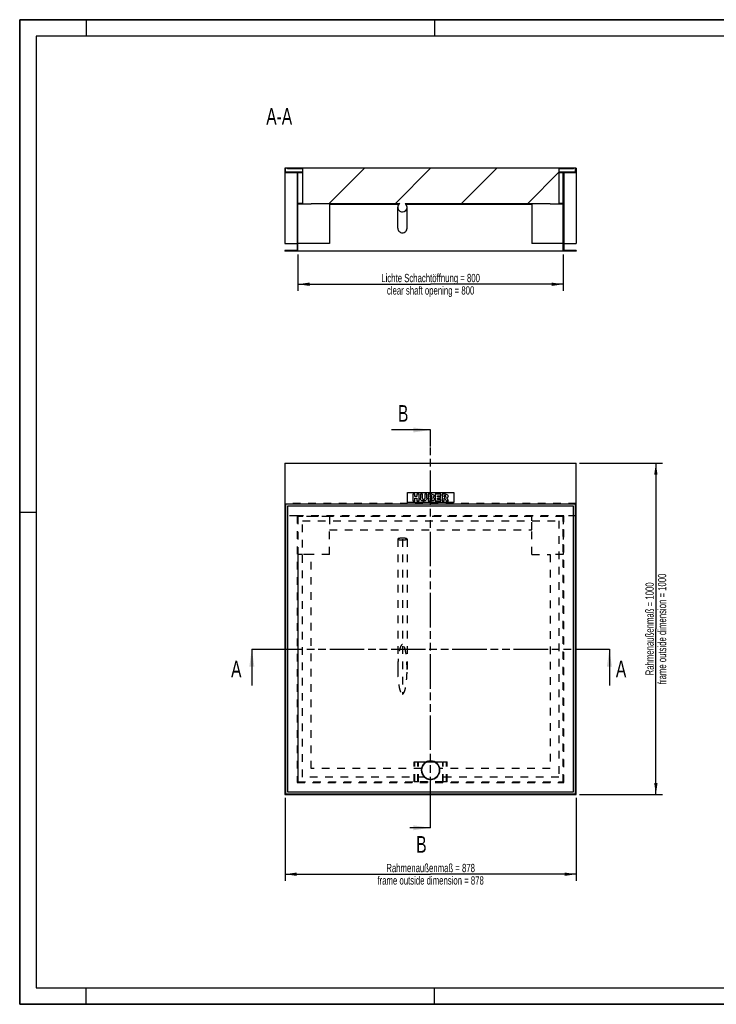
# Model space of a CAD drawing. Header units: millimetres. Extents: x 0 to 4200, y 0 to 2970.
# Tile 1 of 2: x 0 to 2100, y 0 to 2970. Entities that reach past the tile are written whole.
import ezdxf

# ---------------------------------------------------------------- set-up
doc = ezdxf.new("R2010")
doc.units = ezdxf.units.MM
doc.header["$LTSCALE"] = 231
doc.linetypes.add('HIDDEN', pattern=[0.2, 0.1, -0.1])
doc.linetypes.add('PHANTOM', pattern=[0.8, 0.45, -0.05, 0.1, -0.05, 0.1, -0.05])
doc.layers.get('0').update_dxf_attribs({"linetype": 'CONTINUOUS'})
for name, color, linetype in [('_2D-BEM', 7, 'CONTINUOUS'), ('_ACHSEN', 7, 'CONTINUOUS'), ('_KURVEN', 7, 'CONTINUOUS'), ('_ZEICHNUNGSELEM', 7, 'CONTINUOUS'), ('DEFAULT_2', 8, 'HIDDEN'), ('HATCHING_BL0', 7, 'CONTINUOUS'), ('HATCHING_BL1', 7, 'CONTINUOUS')]:
    doc.layers.add(name, color=color, linetype=linetype)
doc.styles.get("Standard").update_dxf_attribs({"font": 'txt', "width": 0.7})
doc.dimstyles.new('DIMSTYLE_1', dxfattribs={"dimtxt": 25, "dimasz": 35, "dimexe": 2, "dimexo": 1, "dimtad": 1, "dimdec": 1, "dimtxsty": 'Standard', "dimblk": '_FILLED', "dimblk1": '_FILLED', "dimblk2": '_FILLED', "dimcen": 0.09, "dimadec": 1, "dimazin": 2, "dimtp": 0.8, "dimtm": 0.8, "dimtfac": 1, "dimtdec": 1, "dimtofl": 0, "dimtmove": 0, "dimatfit": 3, "dimldrblk": '_FILLED', "dimfxl": 1, "dimtolj": 1, "dimarcsym": 0})
doc.dimstyles.get("Standard").update_dxf_attribs({"dimtxt": 25, "dimasz": 35, "dimexe": 2, "dimexo": 1, "dimtad": 1, "dimdec": 1, "dimtxsty": 'Standard', "dimblk": '_FILLED', "dimblk1": '_FILLED', "dimblk2": '_FILLED', "dimcen": 0.09, "dimadec": 1, "dimazin": 2, "dimtol": 1, "dimtp": 0.1, "dimtm": 0.1, "dimtfac": 1, "dimtdec": 1, "dimtofl": 0, "dimtmove": 0, "dimatfit": 3, "dimldrblk": '_FILLED', "dimfxl": 1, "dimtolj": 1, "dimarcsym": 0})

# ---------------------------------------------------------------- blocks, each defined once
blk = doc.blocks.new('_FILLED')
at = {"color": 0, "linetype": 'ByBlock'}
blk.add_solid([(0, 0), (-1, 0.143), (-1, -0.143)], dxfattribs=at)
blk = doc.blocks.new('*D2')
at = {"layer": '_2D-BEM', "color": 2, "linetype": 'Continuous', "transparency": 16777216}
for p, q in [((838.8, 2262), (838.8, 2152)), ((1638.8, 2262), (1638.8, 2152)), ((838.8, 2172), (1238.8, 2172)), ((1638.8, 2172), (1238.8, 2172))]:
    blk.add_line(p, q, dxfattribs=at)
at = {"layer": '_2D-BEM', "color": 2, "linetype": 'Continuous', "transparency": 16777216, "xscale": 35, "yscale": 35, "zscale": 35, "rotation": 180}
blk.add_blockref('_FILLED', (838.8, 2172), dxfattribs=at)
at = {"layer": '_2D-BEM', "color": 2, "linetype": 'Continuous', "transparency": 16777216, "xscale": 35, "yscale": 35, "zscale": 35}
blk.add_blockref('_FILLED', (1638.8, 2172), dxfattribs=at)
at = {"layer": '_2D-BEM', "color": 2, "linetype": 'Continuous', "transparency": 16777216, "insert": (1238.8, 2203.3), "char_height": 25, "width": 702.143, "attachment_point": 2, "line_spacing_factor": 0.9}
blk.add_mtext('Lichte Schachtöffnung = 800\\Pclear shaft opening = 800', dxfattribs=at)
blk = doc.blocks.new('*D6')
at = {"layer": '_2D-BEM', "color": 2, "linetype": 'Continuous', "transparency": 16777216}
for p, q in [((1687.8, 1632.4), (1937.8, 1632.4)), ((1917.8, 1632.4), (1917.8, 1132.4)), ((1917.8, 632.4), (1917.8, 1132.4)), ((1687.8, 632.4), (1937.8, 632.4))]:
    blk.add_line(p, q, dxfattribs=at)
at = {"layer": '_2D-BEM', "color": 2, "linetype": 'Continuous', "transparency": 16777216, "xscale": 35, "yscale": 35, "zscale": 35}
for p, rotation in [((1917.8, 1632.4), 90), ((1917.8, 632.4), 270)]:
    blk.add_blockref('_FILLED', p, dxfattribs=dict(at, rotation=rotation))
at = {"layer": '_2D-BEM', "color": 2, "linetype": 'Continuous', "transparency": 16777216, "insert": (1886.5, 1132.4), "char_height": 25, "width": 798.214, "attachment_point": 2, "rotation": 90, "line_spacing_factor": 0.9}
blk.add_mtext('Rahmenaußenmaß = 1000\\Pframe outside dimension = 1000', dxfattribs=at)
blk = doc.blocks.new('*D7')
at = {"layer": '_2D-BEM', "color": 2, "linetype": 'Continuous', "transparency": 16777216}
for p, q in [((799.8, 622.4), (799.8, 372.4)), ((1677.8, 622.4), (1677.8, 372.4)), ((799.8, 392.4), (1238.8, 392.4)), ((1677.8, 392.4), (1238.8, 392.4))]:
    blk.add_line(p, q, dxfattribs=at)
at = {"layer": '_2D-BEM', "color": 2, "linetype": 'Continuous', "transparency": 16777216, "xscale": 35, "yscale": 35, "zscale": 35, "rotation": 180}
blk.add_blockref('_FILLED', (799.8, 392.4), dxfattribs=at)
at = {"layer": '_2D-BEM', "color": 2, "linetype": 'Continuous', "transparency": 16777216, "xscale": 35, "yscale": 35, "zscale": 35}
blk.add_blockref('_FILLED', (1677.8, 392.4), dxfattribs=at)
at = {"layer": '_2D-BEM', "color": 2, "linetype": 'Continuous', "transparency": 16777216, "insert": (1238.8, 423.7), "char_height": 25, "width": 776.786, "attachment_point": 2, "line_spacing_factor": 0.9}
blk.add_mtext('Rahmenaußenmaß = 878\\Pframe outside dimension = 878', dxfattribs=at)
blk = doc.blocks.new('XSEC_FILLED')
at = {"color": 0, "linetype": 'ByBlock'}
blk.add_solid([(0, 0), (-1, 0.143), (-1, -0.143)], dxfattribs=at)
blk = doc.blocks.new('HATCHING_BL0', base_point=(1238.8, 1016.3))
at = {"layer": 'HATCHING_BL0', "color": 7, "linetype": 'PHANTOM'}
for p, q in [((699.8, 1071.4), (749.8, 1071.4)), ((749.8, 1071.4), (1727.8, 1071.4)), ((1727.8, 1071.4), (1777.8, 1071.4))]:
    blk.add_line(p, q, dxfattribs=at)
at = {"layer": 'HATCHING_BL0', "color": 7, "linetype": 'Continuous', "char_height": 50, "width": 64.286, "attachment_point": 1, "line_spacing_factor": 0.9}
for insert in [(637.3, 1036.2), (1797.4, 1036.7)]:
    blk.add_mtext('A', dxfattribs=dict(at, insert=insert))
at = {"layer": 'HATCHING_BL0', "color": 7, "linetype": 'Continuous'}
for points in [[(699.8, 1071.4), (699.8, 961.2)], [(1777.8, 1071.4), (1777.8, 961.7)]]:
    blk.add_leader(points, dimstyle='Standard', override={"dimasz": 52.5, "dimtad": 0, "dimldrblk": 'XSEC_FILLED'}, dxfattribs=at)
blk = doc.blocks.new('HATCHING_BL1', base_point=(1179.8, 1132.4))
at = {"layer": 'HATCHING_BL1', "color": 7, "linetype": 'PHANTOM'}
for p, q in [((1238.8, 1682.4), (1238.8, 1732.4)), ((1238.8, 582.4), (1238.8, 1682.4)), ((1238.8, 532.4), (1238.8, 582.4))]:
    blk.add_line(p, q, dxfattribs=at)
at = {"layer": 'HATCHING_BL1', "color": 7, "linetype": 'Continuous', "char_height": 50, "width": 58.929, "attachment_point": 1, "line_spacing_factor": 0.9}
for insert in [(1140.4, 1807.4), (1195.4, 507.4)]:
    blk.add_mtext('B', dxfattribs=dict(at, insert=insert))
at = {"layer": 'HATCHING_BL1', "color": 7, "linetype": 'Continuous'}
for points in [[(1238.8, 1732.4), (1120.8, 1732.4)], [(1238.8, 532.4), (1175.7, 532.4)]]:
    blk.add_leader(points, dimstyle='Standard', override={"dimasz": 52.5, "dimtad": 0, "dimldrblk": 'XSEC_FILLED'}, dxfattribs=at)

msp = doc.modelspace()

# ---------------------------------------------------------------- hatches: boundary and pattern name
at = {"linetype": 'Continuous'}
h = msp.add_hatch(dxfattribs=at)
h.set_pattern_fill('ANSI31', color=2, style=0, pattern_type=2)
h.set_pattern_definition([(45, (1238.77, 2522.03), (-99.7, 99.7), [])])
edge = h.paths.add_edge_path()
edge.add_line((1677.77, 2508.03), (1640.77, 2508.03))
edge.add_line((1640.77, 2508.03), (1640.77, 2274.03))
edge.add_line((1677.77, 2274.03), (1640.77, 2274.03))
edge.add_line((1677.77, 2274.03), (1677.77, 2272.03))
edge.add_line((1677.77, 2272.03), (1638.77, 2272.03))
edge.add_line((1638.77, 2272.03), (1638.77, 2414.03))
edge.add_line((1638.77, 2414.03), (1598.77, 2414.03))
edge.add_line((1598.77, 2414.03), (1598.77, 2416.03))
edge.add_line((1161.84, 2416.03), (1598.77, 2416.03))
edge.add_spline(control_points=[(1153.77, 2390.13), (1154.06, 2390.13), (1154.63, 2390.15), (1155.47, 2390.23), (1156.32, 2390.36), (1157.15, 2390.54), (1157.97, 2390.78), (1158.78, 2391.06), (1159.57, 2391.4), (1160.34, 2391.78), (1161.08, 2392.22), (1161.8, 2392.69), (1162.49, 2393.22), (1163.14, 2393.78), (1163.77, 2394.39), (1164.35, 2395.03), (1164.9, 2395.71), (1165.4, 2396.43), (1165.86, 2397.18), (1166.28, 2397.95), (1166.64, 2398.75), (1166.96, 2399.57), (1167.23, 2400.42), (1167.45, 2401.27), (1167.61, 2402.14), (1167.72, 2403.02), (1167.78, 2403.91), (1167.78, 2404.8), (1167.73, 2405.68), (1167.62, 2406.56), (1167.46, 2407.43), (1167.25, 2408.29), (1166.98, 2409.14), (1166.67, 2409.96), (1166.3, 2410.76), (1165.89, 2411.54), (1165.44, 2412.29), (1164.93, 2413), (1164.39, 2413.69), (1163.81, 2414.34), (1163.19, 2414.95), (1162.54, 2415.51), (1162.08, 2415.86), (1161.84, 2416.03)], knot_values=[0, 0, 0, 0, 0.0243902, 0.0487805, 0.0731707, 0.097561, 0.1219512, 0.1463415, 0.1707317, 0.195122, 0.2195122, 0.2439024, 0.2682927, 0.2926829, 0.3170732, 0.3414634, 0.3658537, 0.3902439, 0.4146341, 0.4390244, 0.4634146, 0.4878049, 0.5121951, 0.5365854, 0.5609756, 0.5853659, 0.6097561, 0.6341463, 0.6585366, 0.6829268, 0.7073171, 0.7317073, 0.7560976, 0.7804878, 0.804878, 0.8292683, 0.8536585, 0.8780488, 0.902439, 0.9268293, 0.9512195, 0.9756098, 1, 1, 1, 1], degree=3, periodic=0)
edge.add_spline(control_points=[(1145.7, 2416.03), (1145.47, 2415.86), (1145.01, 2415.51), (1144.36, 2414.95), (1143.74, 2414.34), (1143.16, 2413.69), (1142.61, 2413), (1142.11, 2412.29), (1141.65, 2411.54), (1141.24, 2410.76), (1140.88, 2409.96), (1140.57, 2409.14), (1140.3, 2408.29), (1140.09, 2407.43), (1139.93, 2406.56), (1139.82, 2405.68), (1139.77, 2404.8), (1139.77, 2403.91), (1139.83, 2403.02), (1139.94, 2402.14), (1140.1, 2401.27), (1140.32, 2400.42), (1140.59, 2399.57), (1140.9, 2398.75), (1141.27, 2397.95), (1141.69, 2397.18), (1142.15, 2396.43), (1142.65, 2395.71), (1143.2, 2395.03), (1143.78, 2394.39), (1144.41, 2393.78), (1145.06, 2393.22), (1145.75, 2392.69), (1146.47, 2392.22), (1147.21, 2391.78), (1147.98, 2391.4), (1148.77, 2391.06), (1149.58, 2390.78), (1150.4, 2390.54), (1151.23, 2390.36), (1152.07, 2390.23), (1152.92, 2390.15), (1153.49, 2390.13), (1153.77, 2390.13)], knot_values=[0, 0, 0, 0, 0.0243902, 0.0487805, 0.0731707, 0.097561, 0.1219512, 0.1463415, 0.1707317, 0.195122, 0.2195122, 0.2439024, 0.2682927, 0.2926829, 0.3170732, 0.3414634, 0.3658537, 0.3902439, 0.4146341, 0.4390244, 0.4634146, 0.4878049, 0.5121951, 0.5365854, 0.5609756, 0.5853659, 0.6097561, 0.6341463, 0.6585366, 0.6829268, 0.7073171, 0.7317073, 0.7560976, 0.7804878, 0.804878, 0.8292683, 0.8536585, 0.8780488, 0.902439, 0.9268293, 0.9512195, 0.9756098, 1, 1, 1, 1], degree=3, periodic=0)
edge.add_line((878.77, 2416.03), (1145.7, 2416.03))
edge.add_line((878.77, 2414.03), (878.77, 2416.03))
edge.add_line((878.77, 2414.03), (838.77, 2414.03))
edge.add_line((838.77, 2272.03), (838.77, 2414.03))
edge.add_line((838.77, 2272.03), (799.77, 2272.03))
edge.add_line((799.77, 2274.03), (799.77, 2272.03))
edge.add_line((836.77, 2274.03), (799.77, 2274.03))
edge.add_line((836.77, 2508.03), (836.77, 2274.03))
edge.add_line((836.77, 2508.03), (799.77, 2508.03))
edge.add_line((799.77, 2522.03), (799.77, 2508.03))
edge.add_line((801.77, 2522.03), (799.77, 2522.03))
edge.add_line((801.77, 2510.03), (801.77, 2522.03))
edge.add_line((838.77, 2510.03), (801.77, 2510.03))
edge.add_line((838.77, 2416.03), (838.77, 2510.03))
edge.add_line((852.27, 2416.03), (838.77, 2416.03))
edge.add_line((852.27, 2520.03), (852.27, 2416.03))
edge.add_line((852.27, 2520.03), (807.77, 2520.03))
edge.add_line((807.77, 2520.03), (807.77, 2522.03))
edge.add_line((1669.77, 2522.03), (807.77, 2522.03))
edge.add_line((1669.77, 2520.03), (1669.77, 2522.03))
edge.add_line((1669.77, 2520.03), (1625.27, 2520.03))
edge.add_line((1625.27, 2520.03), (1625.27, 2416.03))
edge.add_line((1638.77, 2416.03), (1625.27, 2416.03))
edge.add_line((1638.77, 2416.03), (1638.77, 2510.03))
edge.add_line((1675.77, 2510.03), (1638.77, 2510.03))
edge.add_line((1675.77, 2510.03), (1675.77, 2522.03))
edge.add_line((1677.77, 2522.03), (1675.77, 2522.03))
edge.add_line((1677.77, 2522.03), (1677.77, 2508.03))

# ---------------------------------------------------------------- linework, layer by layer
at = {"color": 7, "linetype": 'Continuous'}
for p, q in [((0, 2970), (4200, 2970)), ((0, 0), (0, 2970)), ((801.77, 2522.03), (799.77, 2522.03)), ((799.77, 2522.03), (799.77, 2508.03)), ((836.77, 2508.03), (799.77, 2508.03)), ((799.77, 2508.03), (799.77, 2295.03)), ((807.77, 2522.03), (801.77, 2522.03)), ((801.77, 2510.03), (801.77, 2522.03)), ((838.77, 2510.03), (801.77, 2510.03)), ((1669.77, 2522.03), (807.77, 2522.03)), ((807.77, 2520.03), (807.77, 2522.03)), ((852.27, 2520.03), (807.77, 2520.03)), ((836.77, 2508.03), (836.77, 2274.03)), ((852.27, 2510.03), (838.77, 2510.03)), ((838.77, 2416.03), (838.77, 2510.03)), ((852.27, 2508.03), (838.77, 2508.03)), ((852.27, 2520.03), (852.27, 2416.03)), ((1625.27, 2520.03), (1625.27, 2416.03)), ((1669.77, 2520.03), (1625.27, 2520.03)), ((1638.77, 2510.03), (1625.27, 2510.03)), ((1638.77, 2508.03), (1625.27, 2508.03)), ((1675.77, 2510.03), (1638.77, 2510.03)), ((1638.77, 2416.03), (1638.77, 2510.03)), ((1677.77, 2508.03), (1640.77, 2508.03)), ((1640.77, 2508.03), (1640.77, 2274.03)), ((1675.77, 2522.03), (1669.77, 2522.03)), ((1669.77, 2520.03), (1669.77, 2522.03)), ((1677.77, 2522.03), (1675.77, 2522.03)), ((1675.77, 2510.03), (1675.77, 2522.03)), ((1677.77, 2522.03), (1677.77, 2508.03)), ((1677.77, 2508.03), (1677.77, 2295.03)), ((852.27, 2416.03), (838.77, 2416.03)), ((838.77, 2272.03), (838.77, 2414.03)), ((878.77, 2414.03), (838.77, 2414.03)), ((878.77, 2414.03), (878.77, 2416.03)), ((878.77, 2416.03), (1145.7, 2416.03)), ((933.77, 2416.03), (933.77, 2295.03)), ((933.77, 2414.03), (1143.48, 2414.03)), ((1161.84, 2416.03), (1598.77, 2416.03)), ((1164.07, 2414.03), (1543.77, 2414.03)), ((1543.77, 2416.03), (1543.77, 2295.03)), ((1598.77, 2414.03), (1598.77, 2416.03)), ((1638.77, 2414.03), (1598.77, 2414.03)), ((1638.77, 2416.03), (1625.27, 2416.03)), ((1638.77, 2272.03), (1638.77, 2414.03)), ((1139.77, 2341.03), (1139.77, 2404.39)), ((1167.77, 2341.03), (1167.77, 2404.39)), ((799.77, 2295.03), (836.77, 2295.03)), ((933.77, 2295.03), (838.77, 2295.03)), ((1638.77, 2295.03), (1543.77, 2295.03)), ((1640.77, 2295.03), (1677.77, 2295.03)), ((836.77, 2274.03), (799.77, 2274.03)), ((799.77, 2274.03), (799.77, 2272.03)), ((838.77, 2272.03), (799.77, 2272.03)), ((1638.77, 2272.03), (838.77, 2272.03)), ((1677.77, 2272.03), (1638.77, 2272.03)), ((1677.77, 2274.03), (1640.77, 2274.03)), ((1677.77, 2274.03), (1677.77, 2272.03)), ((799.77, 1632.42), (1677.77, 1632.42)), ((799.77, 1632.42), (799.77, 632.42)), ((1677.77, 632.42), (1677.77, 1632.42)), ((1675.77, 1508.42), (801.77, 1508.42)), ((801.77, 1508.42), (801.77, 634.42)), ((807.77, 1502.42), (807.77, 640.42)), ((1669.77, 1502.42), (807.77, 1502.42)), ((1669.77, 640.42), (1669.77, 1502.42)), ((1675.77, 634.42), (1675.77, 1508.42)), ((799.77, 632.42), (1677.77, 632.42)), ((801.77, 634.42), (1675.77, 634.42)), ((807.77, 640.42), (1669.77, 640.42)), ((0, 0), (4200, 0))]:
    msp.add_line(p, q, dxfattribs=at)
at = {"color": 3, "linetype": 'Continuous'}
for p, q in [((0, 2970), (0, 0)), ((4200, 2970), (0, 2970)), ((200, 2970), (200, 2920)), ((1250, 2970), (1250, 2920)), ((0, 1485), (50, 1485)), ((200, 0), (200, 50)), ((1250, 0), (1250, 50)), ((4200, 0), (0, 0))]:
    msp.add_line(p, q, dxfattribs=at)
at = {"color": 5, "linetype": 'Continuous'}
for p, q in [((50, 2920), (50, 50)), ((4150, 2920), (50, 2920)), ((50, 50), (4150, 50))]:
    msp.add_line(p, q, dxfattribs=at)
at = {"color": 7, "linetype": 'Continuous'}
for start, end in [(90, 270), (270, 90)]:
    msp.add_arc((1238.77, 706.42), 27, start, end, dxfattribs=at)
for start_param, end_param in [(0.6143312, 1.5707963), (4.712389, 5.6688541), (1.5707963, 3.1415927), (3.1415927, 4.712389)]:
    msp.add_ellipse((1153.77, 2404.39), major_axis=(0, 14.25), ratio=0.9822758, start_param=start_param, end_param=end_param, dxfattribs=at)
for points, knots in [([(1139.77, 2341.03), (1139.77, 2339.24), (1140.51, 2335.61), (1143.63, 2331.04), (1148.29, 2327.99), (1151.95, 2327.28), (1153.77, 2327.28)], [0, 0, 0, 0, 0.2479313, 0.4970795, 0.7479384, 1, 1, 1, 1]), ([(1153.77, 2327.28), (1155.59, 2327.28), (1159.26, 2327.99), (1163.92, 2331.04), (1167.04, 2335.61), (1167.77, 2339.24), (1167.77, 2341.03)], [0, 0, 0, 0, 0.2520616, 0.5029205, 0.7520687, 1, 1, 1, 1])]:
    msp.add_open_spline(points, degree=3, knots=knots, dxfattribs=at)
at = {"layer": '_ACHSEN', "color": 8, "linetype": 'HIDDEN'}
for p, q in [((1220.84, 684.92), (852.27, 684.92)), ((1211.22, 711.42), (878.77, 711.42)), ((1625.27, 684.92), (1256.71, 684.92)), ((1598.77, 711.42), (1266.32, 711.42))]:
    msp.add_line(p, q, dxfattribs=at)
at = {"layer": '_ACHSEN', "color": 7, "linetype": 'Continuous'}
for start, end in [(0, 180), (180, 360)]:
    msp.add_arc((1238.77, 706.42), 28, start, end, dxfattribs=at)
at = {"layer": '_ACHSEN', "color": 8, "linetype": 'HIDDEN'}
for start, end in [(10.28656, 169.71344), (169.71344, 180), (180, 360), (230.16185, 231.00948), (231.00948, 308.99052), (308.99052, 309.83815), (0, 10.28656)]:
    msp.add_arc((1238.77, 706.42), 28, start, end, dxfattribs=at)
at = {"layer": '_KURVEN', "color": 4, "linetype": 'Continuous'}
for p, q in [((1168.77, 1543.42), (1308.77, 1543.42)), ((1168.77, 1513.42), (1168.77, 1543.42)), ((1184.68, 1538.42), (1184.68, 1518.42)), ((1190.86, 1538.42), (1184.68, 1538.42)), ((1184.68, 1518.42), (1190.86, 1518.42)), ((1190.86, 1531.42), (1190.86, 1538.42)), ((1197.61, 1531.42), (1190.86, 1531.42)), ((1190.86, 1518.42), (1190.86, 1526.51)), ((1190.86, 1526.51), (1197.61, 1526.51)), ((1203.82, 1538.42), (1197.61, 1538.42)), ((1197.61, 1538.42), (1197.61, 1531.42)), ((1197.61, 1526.51), (1197.61, 1518.42)), ((1197.61, 1518.42), (1203.82, 1518.42)), ((1203.82, 1518.42), (1203.82, 1538.42)), ((1214.11, 1538.42), (1207.94, 1538.42)), ((1207.94, 1538.42), (1207.94, 1526.5)), ((1214.11, 1526.21), (1214.11, 1538.42)), ((1220.94, 1538.42), (1220.94, 1526.21)), ((1227.11, 1538.42), (1220.94, 1538.42)), ((1227.11, 1526.5), (1227.11, 1538.42)), ((1231.22, 1538.42), (1231.22, 1518.42)), ((1242.79, 1538.42), (1231.22, 1538.42)), ((1231.22, 1518.42), (1241.88, 1518.42)), ((1237.45, 1530.58), (1237.45, 1534.37)), ((1237.45, 1534.37), (1240.18, 1534.37)), ((1240.14, 1530.58), (1237.45, 1530.58)), ((1237.45, 1522.72), (1237.45, 1526.77)), ((1237.45, 1526.77), (1240.59, 1526.77)), ((1240.6, 1522.72), (1237.45, 1522.72)), ((1269.48, 1538.42), (1252.92, 1538.42)), ((1252.92, 1538.42), (1252.92, 1518.42)), ((1252.92, 1518.42), (1269.78, 1518.42)), ((1259.12, 1530.97), (1259.12, 1534.15)), ((1259.12, 1534.15), (1269.48, 1534.15)), ((1268.73, 1530.97), (1259.12, 1530.97)), ((1259.12, 1522.95), (1259.12, 1526.89)), ((1259.12, 1526.89), (1268.73, 1526.89)), ((1269.78, 1522.95), (1259.12, 1522.95)), ((1268.73, 1526.89), (1268.73, 1530.97)), ((1269.48, 1534.15), (1269.48, 1538.42)), ((1269.78, 1518.42), (1269.78, 1522.95)), ((1283.49, 1538.42), (1273.19, 1538.42)), ((1273.19, 1538.42), (1273.19, 1518.42)), ((1273.19, 1518.42), (1279.4, 1518.42)), ((1279.4, 1530.32), (1279.4, 1534.38)), ((1279.4, 1534.38), (1282.12, 1534.38)), ((1282.01, 1530.32), (1279.4, 1530.32)), ((1279.4, 1526.54), (1279.95, 1526.54)), ((1279.4, 1518.42), (1279.4, 1526.54)), ((1282.58, 1524.53), (1285.88, 1518.42)), ((1285.88, 1518.42), (1292.87, 1518.42)), ((1292.87, 1518.42), (1289.87, 1524.2)), ((1308.77, 1543.42), (1308.77, 1513.42)), ((1308.77, 1513.42), (1168.77, 1513.42))]:
    msp.add_line(p, q, dxfattribs=at)
at = {"layer": '_KURVEN', "color": 8, "linetype": 'HIDDEN'}
msp.add_line((1153.77, 1403.42), (1153.77, 937.02), dxfattribs=at)
at = {"layer": '_KURVEN', "color": 4, "linetype": 'Continuous'}
for points in [[(1208.51, 1523.11), (1208.13, 1524.4), (1207.94, 1525.51), (1207.94, 1526.5)], [(1209.83, 1520.81), (1209.18, 1521.56), (1208.75, 1522.32), (1208.51, 1523.11)], [(1211.95, 1519.09), (1211.18, 1519.5), (1210.47, 1520.07), (1209.83, 1520.81)], [(1214.83, 1518.28), (1213.69, 1518.42), (1212.72, 1518.68), (1211.95, 1519.09)], [(1214.11, 1526.21), (1214.11, 1525.12), (1214.41, 1524.27), (1215.01, 1523.66)], [(1218.02, 1518.08), (1217.04, 1518.08), (1215.98, 1518.15), (1214.83, 1518.28)], [(1215.01, 1523.66), (1215.61, 1523.05), (1216.45, 1522.74), (1217.53, 1522.74)], [(1217.53, 1522.74), (1218.6, 1522.74), (1219.43, 1523.05), (1220.03, 1523.65)], [(1222.34, 1518.75), (1221.15, 1518.31), (1219.7, 1518.08), (1218.02, 1518.08)], [(1220.03, 1523.65), (1220.63, 1524.25), (1220.94, 1525.11), (1220.94, 1526.21)], [(1224.82, 1520.4), (1224.03, 1519.61), (1223.21, 1519.06), (1222.34, 1518.75)], [(1226.55, 1523.15), (1226.18, 1522.1), (1225.61, 1521.19), (1224.82, 1520.4)], [(1227.11, 1526.5), (1227.11, 1525.31), (1226.92, 1524.2), (1226.55, 1523.15)], [(1240.14, 1530.58), (1241.09, 1530.58), (1241.76, 1530.74), (1242.14, 1531.07)], [(1242.14, 1533.88), (1241.76, 1534.2), (1241.11, 1534.37), (1240.18, 1534.37)], [(1242.85, 1526.22), (1242.42, 1526.58), (1241.67, 1526.77), (1240.59, 1526.77)], [(1240.6, 1522.72), (1241.67, 1522.72), (1242.42, 1522.89), (1242.85, 1523.28)], [(1244.65, 1518.69), (1243.26, 1518.5), (1242.33, 1518.42), (1241.88, 1518.42)], [(1242.72, 1532.51), (1242.72, 1533.09), (1242.53, 1533.55), (1242.14, 1533.88)], [(1242.14, 1531.07), (1242.53, 1531.39), (1242.72, 1531.89), (1242.72, 1532.51)], [(1242.79, 1538.42), (1244.71, 1538.42), (1246.18, 1537.94), (1247.22, 1536.99)], [(1243.51, 1524.8), (1243.51, 1525.39), (1243.29, 1525.87), (1242.85, 1526.22)], [(1242.85, 1523.28), (1243.29, 1523.66), (1243.51, 1524.16), (1243.51, 1524.8)], [(1247, 1519.35), (1246.48, 1519.05), (1245.69, 1518.83), (1244.65, 1518.69)], [(1247.67, 1530.4), (1247.18, 1529.83), (1246.45, 1529.39), (1245.51, 1529.06)], [(1245.51, 1529.06), (1246.95, 1528.71), (1248, 1528.12), (1248.68, 1527.27)], [(1248.98, 1521.31), (1248.49, 1520.48), (1247.83, 1519.83), (1247, 1519.35)], [(1247.22, 1536.99), (1248.26, 1536.03), (1248.77, 1534.85), (1248.77, 1533.44)], [(1248.77, 1533.44), (1248.77, 1532.25), (1248.41, 1531.24), (1247.67, 1530.4)], [(1248.68, 1527.27), (1249.36, 1526.43), (1249.7, 1525.38), (1249.7, 1524.11)], [(1249.7, 1524.11), (1249.7, 1523.07), (1249.46, 1522.13), (1248.98, 1521.31)], [(1281.45, 1526.06), (1281.01, 1526.37), (1280.51, 1526.54), (1279.95, 1526.54)], [(1282.58, 1524.53), (1282.15, 1525.32), (1281.79, 1525.83), (1281.45, 1526.06)], [(1282.01, 1530.32), (1282.28, 1530.32), (1282.83, 1530.4), (1283.65, 1530.58)], [(1284.42, 1533.86), (1284.01, 1534.2), (1283.24, 1534.38), (1282.12, 1534.38)], [(1283.49, 1538.42), (1285.4, 1538.42), (1286.86, 1538.26), (1287.87, 1537.93)], [(1283.65, 1530.58), (1284.05, 1530.67), (1284.38, 1530.88), (1284.64, 1531.21)], [(1285.04, 1532.38), (1285.04, 1533.02), (1284.83, 1533.51), (1284.42, 1533.86)], [(1284.64, 1531.21), (1284.9, 1531.54), (1285.04, 1531.94), (1285.04, 1532.38)], [(1288.58, 1528.03), (1288.05, 1527.71), (1287.33, 1527.45), (1286.4, 1527.25)], [(1286.4, 1527.25), (1287.14, 1526.99), (1287.68, 1526.74), (1288.01, 1526.5)], [(1287.87, 1537.93), (1288.88, 1537.6), (1289.69, 1536.99), (1290.31, 1536.1)], [(1288.01, 1526.5), (1288.24, 1526.33), (1288.57, 1525.99), (1289.01, 1525.45)], [(1290.53, 1529.99), (1290.06, 1529.18), (1289.4, 1528.53), (1288.58, 1528.03)], [(1289.01, 1525.45), (1289.43, 1524.91), (1289.72, 1524.5), (1289.87, 1524.2)], [(1290.31, 1536.1), (1290.93, 1535.21), (1291.24, 1534.14), (1291.24, 1532.87)], [(1291.24, 1532.87), (1291.24, 1531.75), (1291, 1530.79), (1290.53, 1529.99)]]:
    msp.add_open_spline(points, degree=3, dxfattribs=at)
at = {"layer": 'DEFAULT_2', "color": 8, "linetype": 'HIDDEN'}
for p, q in [((1677.77, 1510.42), (799.77, 1510.42)), ((799.77, 1510.42), (799.77, 632.42)), ((1677.77, 632.42), (1677.77, 1510.42)), ((836.77, 1473.42), (799.77, 1473.42)), ((1640.77, 1473.42), (836.77, 1473.42)), ((836.77, 1473.42), (836.77, 669.42)), ((933.77, 1471.42), (838.77, 1471.42)), ((838.77, 1471.42), (838.77, 1356.42)), ((1638.77, 1471.42), (838.77, 1471.42)), ((838.77, 1471.42), (838.77, 671.42)), ((852.27, 1457.92), (1625.27, 1457.92)), ((852.27, 684.92), (852.27, 1457.92)), ((1543.77, 1471.42), (933.77, 1471.42)), ((933.77, 1471.42), (933.77, 1431.42)), ((933.77, 1471.42), (933.77, 1457.92)), ((1638.77, 1471.42), (1543.77, 1471.42)), ((1543.77, 1431.42), (1543.77, 1471.42)), ((1543.77, 1457.92), (1543.77, 1471.42)), ((1625.27, 1457.92), (1625.27, 684.92)), ((1638.77, 1471.42), (1638.77, 1356.42)), ((1638.77, 671.42), (1638.77, 1471.42)), ((1677.77, 1473.42), (1640.77, 1473.42)), ((1640.77, 669.42), (1640.77, 1473.42)), ((933.77, 1356.42), (933.77, 1431.42)), ((933.77, 1431.42), (1543.77, 1431.42)), ((1543.77, 1356.42), (1543.77, 1431.42)), ((1139.77, 1403.42), (1139.77, 1010.39)), ((1167.77, 1403.42), (1167.77, 1010.39)), ((838.77, 1356.42), (838.77, 671.42)), ((878.77, 1356.42), (838.77, 1356.42)), ((852.27, 1356.42), (838.77, 1356.42)), ((933.77, 1356.42), (878.77, 1356.42)), ((878.77, 711.42), (878.77, 1356.42)), ((1543.77, 1356.42), (1598.77, 1356.42)), ((1638.77, 1356.42), (1598.77, 1356.42)), ((1598.77, 1356.42), (1598.77, 711.42)), ((1638.77, 1356.42), (1625.27, 1356.42)), ((1638.77, 671.42), (1638.77, 1356.42)), ((1188.77, 671.42), (1188.77, 731.42)), ((1188.77, 731.42), (1200.69, 731.42)), ((1190.71, 671.42), (1190.71, 731.42)), ((1200.69, 731.42), (1226.18, 731.42)), ((1200.69, 671.42), (1200.69, 731.42)), ((1202.23, 671.42), (1202.23, 731.42)), ((1226.18, 731.42), (1228.59, 731.42)), ((1228.59, 731.42), (1248.96, 731.42)), ((1248.96, 731.42), (1251.37, 731.42)), ((1251.37, 731.42), (1276.86, 731.42)), ((1275.32, 671.42), (1275.32, 731.42)), ((1276.86, 731.42), (1288.77, 731.42)), ((1276.86, 671.42), (1276.86, 731.42)), ((1286.84, 671.42), (1286.84, 731.42)), ((1288.77, 671.42), (1288.77, 731.42)), ((836.77, 669.42), (1640.77, 669.42)), ((838.77, 671.42), (1638.77, 671.42)), ((838.77, 671.42), (1638.77, 671.42)), ((1190.71, 671.42), (1188.77, 671.42)), ((1202.23, 671.42), (1190.71, 671.42)), ((1275.32, 671.42), (1202.23, 671.42)), ((1286.84, 671.42), (1275.32, 671.42)), ((1288.77, 671.42), (1286.84, 671.42)), ((799.77, 632.42), (1677.77, 632.42))]:
    msp.add_line(p, q, dxfattribs=at)
for start_param, end_param in [(0, 1.5707963), (4.712389, 6.2831853), (1.5707963, 3.1415927), (3.1415927, 4.712389)]:
    msp.add_ellipse((1153.77, 1010.39), major_axis=(0, 74.69), ratio=0.1874411, start_param=start_param, end_param=end_param, dxfattribs=at)
for points, knots in [([(1153.77, 1406.04), (1152.86, 1406.04), (1151.08, 1406.01), (1148.48, 1405.87), (1146.09, 1405.63), (1143.99, 1405.32), (1142.47, 1404.99), (1141.46, 1404.68), (1140.87, 1404.45), (1140.4, 1404.21), (1140.06, 1403.96), (1139.83, 1403.71), (1139.77, 1403.51), (1139.77, 1403.42)], [0, 0, 0, 0, 0.1867297, 0.3665428, 0.5328206, 0.6795441, 0.8016217, 0.8522089, 0.8954005, 0.9311176, 0.9596183, 0.9818241, 1, 1, 1, 1]), ([(1139.77, 1403.42), (1139.77, 1403.33), (1139.83, 1403.13), (1140.06, 1402.88), (1140.4, 1402.63), (1140.87, 1402.39), (1141.46, 1402.16), (1142.47, 1401.85), (1143.99, 1401.52), (1146.09, 1401.21), (1148.48, 1400.97), (1151.08, 1400.83), (1152.86, 1400.8), (1153.77, 1400.8)], [0, 0, 0, 0, 0.0181759, 0.0403817, 0.0688824, 0.1045995, 0.1477911, 0.1983783, 0.3204559, 0.4671794, 0.6334572, 0.8132703, 1, 1, 1, 1]), ([(1167.77, 1403.42), (1167.77, 1403.51), (1167.72, 1403.71), (1167.49, 1403.96), (1167.15, 1404.21), (1166.68, 1404.45), (1166.09, 1404.68), (1165.08, 1404.99), (1163.56, 1405.32), (1161.46, 1405.63), (1159.07, 1405.87), (1156.47, 1406.01), (1154.68, 1406.04), (1153.77, 1406.04)], [0, 0, 0, 0, 0.0181759, 0.0403817, 0.0688824, 0.1045995, 0.1477911, 0.1983783, 0.3204559, 0.4671794, 0.6334572, 0.8132703, 1, 1, 1, 1]), ([(1153.77, 1400.8), (1154.68, 1400.8), (1156.47, 1400.83), (1159.07, 1400.97), (1161.46, 1401.21), (1163.56, 1401.52), (1165.08, 1401.85), (1166.09, 1402.16), (1166.68, 1402.39), (1167.15, 1402.63), (1167.49, 1402.88), (1167.72, 1403.13), (1167.77, 1403.33), (1167.77, 1403.42)], [0, 0, 0, 0, 0.1867297, 0.3665428, 0.5328206, 0.6795441, 0.8016217, 0.8522089, 0.8954005, 0.9311176, 0.9596183, 0.9818241, 1, 1, 1, 1])]:
    msp.add_open_spline(points, degree=3, knots=knots, dxfattribs=at)

# ---------------------------------------------------------------- block references
at = {"layer": 'HATCHING_BL0'}
msp.add_blockref('HATCHING_BL0', (1238.77, 1016.33), dxfattribs=at)
at = {"layer": 'HATCHING_BL1'}
msp.add_blockref('HATCHING_BL1', (1179.76, 1132.42), dxfattribs=at)

# ---------------------------------------------------------------- texts
at = {"layer": '_ZEICHNUNGSELEM', "color": 2, "linetype": 'Continuous', "insert": (821.35, 2703.23), "char_height": 50, "width": 182.1429, "attachment_point": 3, "line_spacing_factor": 0.9}
msp.add_mtext('A-A', dxfattribs=at)

# ---------------------------------------------------------------- dimensions: what is measured, and where the dimension line sits
at = {"layer": '_2D-BEM', "color": 2, "linetype": 'Continuous'}
for base, p1, p2, text, picture, middle in [((1638.77, 2172.03), (838.77, 2263.03), (1638.77, 2263.03), 'Lichte Schachtöffnung = <>\\Pclear shaft opening = 800', '*D2', (1238.77, 2172.03)), ((1677.77, 392.42), (799.77, 623.42), (1677.77, 623.42), 'Rahmenaußenmaß = <>\\Pframe outside dimension = 878', '*D7', (1238.77, 392.42))]:
    dim = msp.add_linear_dim(base=base, p1=p1, p2=p2, text=text, dimstyle='DIMSTYLE_1', dxfattribs=at)
    dim.commit()
    dim.dimension.update_dxf_attribs({"geometry": picture, "text_midpoint": middle, "dimtype": 160})
dim = msp.add_linear_dim(base=(1917.77, 632.42), p1=(1686.77, 1632.42), p2=(1686.77, 632.42), angle=270, text='Rahmenaußenmaß = <>\\Pframe outside dimension = 1000', dimstyle='DIMSTYLE_1', dxfattribs=at)
dim.commit()
dim.dimension.update_dxf_attribs({"geometry": '*D6', "text_midpoint": (1917.77, 1132.42), "dimtype": 160})

doc.saveas('drawing.dxf')
